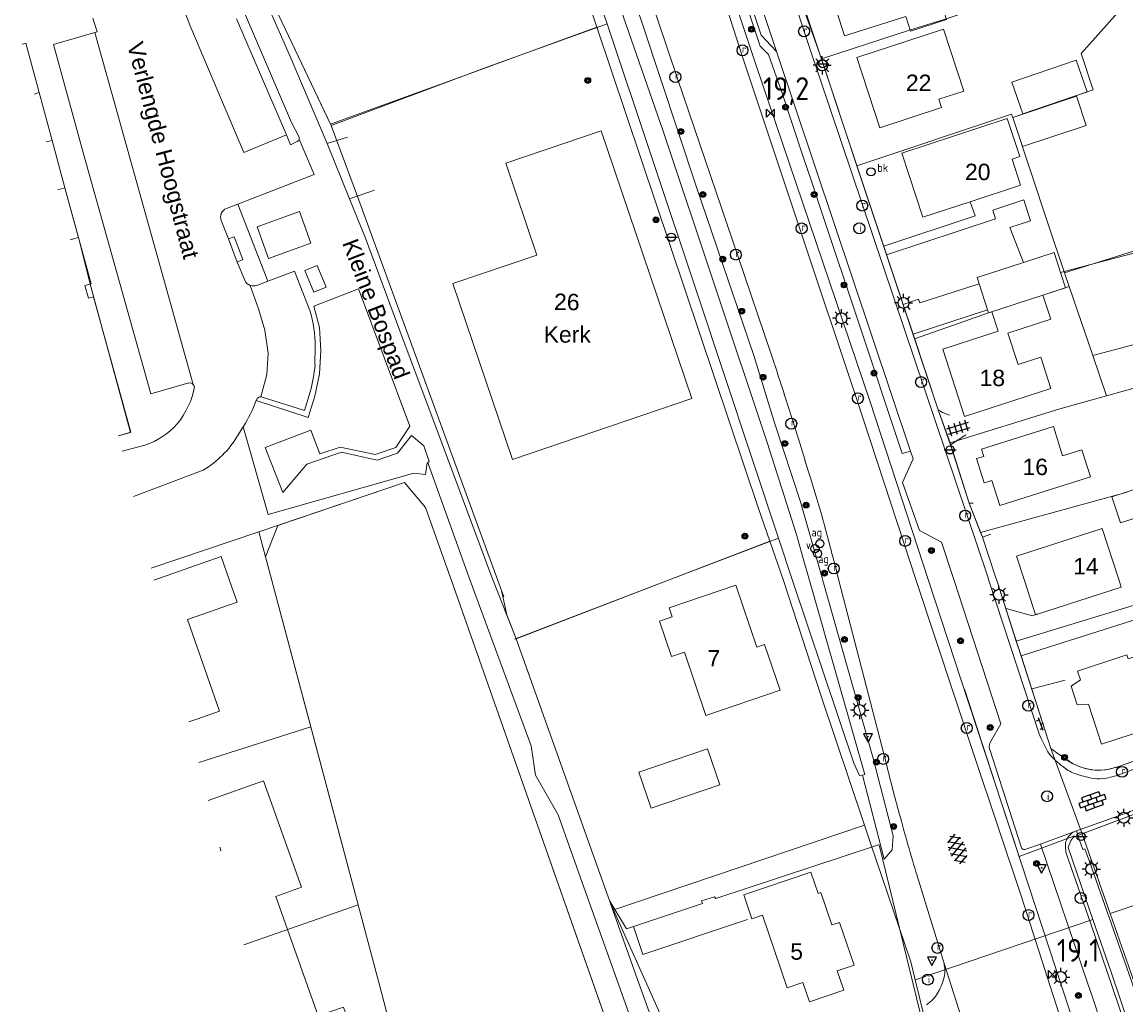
# Model space of a CAD drawing. Header units: metres. Extents: x 117922 to 130630, y 447724 to 454087.
# Tile 33 of 61: x 125123 to 125244, y 450953 to 451061. Entities that reach past the tile are written whole.
import ezdxf

# ---------------------------------------------------------------- set-up
doc = ezdxf.new("R2010")
doc.units = ezdxf.units.M
doc.layers.get('0').update_dxf_attribs({"color": 8})
for name, color, linetype, lineweight in [('B01', 8, 'Continuous', 0), ('B02', 8, 'Continuous', 0), ('B03', 8, 'Continuous', 0), ('B14', 8, 'Continuous', 0), ('G01', 8, 'Continuous', 0), ('Q19', 8, 'Continuous', 0), ('T00', 8, 'Continuous', 0), ('T09', 8, 'Continuous', 0), ('V00', 8, 'Continuous', 0), ('W00', 8, 'Continuous', 0), ('Z02', 7, 'Continuous', 0), ('Z06', 7, 'Continuous', 0), ('Z09', 8, 'Continuous', 0)]:
    doc.layers.add(name, color=color, linetype=linetype, lineweight=lineweight)
for name, color, linetype in [('SYM-GV1', 8, 'Continuous'), ('SYM-OV4', 8, 'Continuous'), ('SYM-OV5', 8, 'Continuous'), ('TOPOT21', 8, 'Continuous'), ('TOPOT23', 8, 'Continuous'), ('TOPOT26', 8, 'Continuous'), ('TOPOT28', 8, 'Continuous'), ('TOPOT30', 1, 'Continuous'), ('TOPOT31', 8, 'Continuous'), ('TOPOT36', 8, 'Continuous'), ('TOPOT63', 8, 'Continuous'), ('TOPOT80', 8, 'Continuous'), ('TOPOT82', 8, 'Continuous'), ('TOPOT85', 8, 'Continuous')]:
    doc.layers.add(name, color=color, linetype=linetype)
doc.styles.add('ISO', font='ISO')
doc.styles.add('Z02', font='arial.ttf', dxfattribs={"height": 1.8})
doc.styles.add('Z06', font='arial.ttf', dxfattribs={"height": 1.8})
doc.styles.add('Z09', font='arial.ttf', dxfattribs={"height": 1.8})

# ---------------------------------------------------------------- blocks, each defined once
blk = doc.blocks.new('tegels4')
at = {"color": 0, "linetype": 'ByBlock', "lineweight": -2}
for p, q in [((-0.31, -1.23), (-0.31, 1.25)), ((0.31, -1.23), (0.31, 1.25)), ((0.62, 0.94), (-0.62, 0.94)), ((0.62, 0.31), (-0.62, 0.31)), ((0.62, -0.31), (-0.62, -0.31)), ((0.62, -0.94), (-0.62, -0.94))]:
    blk.add_line(p, q, dxfattribs=at)
blk = doc.blocks.new('lichtmast')
at = {"color": 0}
for p, q in [((-0.6, 0), (-1, 0)), ((-0.71, 0.71), (-0.42, 0.42)), ((0, 0.6), (0, 1)), ((0.42, 0.42), (0.71, 0.71)), ((0.6, 0), (1, 0)), ((-0.42, -0.42), (-0.71, -0.71)), ((0, -0.6), (0, -1)), ((0.42, -0.42), (0.71, -0.71))]:
    blk.add_line(p, q, dxfattribs=at)
blk.add_circle((0, 0), 0.6, dxfattribs=at)
blk = doc.blocks.new('boom')
at = {"color": 0}
for radius in [0.315, 0.225, 0.135]:
    blk.add_circle((0, 0), radius, dxfattribs=at)
blk = doc.blocks.new('brandkraan')
at = {"color": 0}
blk.add_circle((0, 0), 0.45, dxfattribs=at)
at = {"color": 0, "style": 'ISO'}
blk.add_attdef('BRANDKRAAN', (0.7, 0), '', height=0.9, dxfattribs=at)
blk = doc.blocks.new('afsl-gas')
at = {"color": 0}
blk.add_circle((0, 0), 0.45, dxfattribs=at)
at = {"color": 0, "style": 'ISO'}
blk.add_attdef('AFSL-GAS', (0.7, 0), '', height=0.9, dxfattribs=at)
blk = doc.blocks.new('verkeersbord')
at = {"color": 0}
for p, q in [((0.5, 0.32), (-0.5, 0.32)), ((-0.5, 0.32), (0, -0.6)), ((0, -0.6), (0.5, 0.32))]:
    blk.add_line(p, q, dxfattribs=at)
blk = doc.blocks.new('verklikker')
at = {"color": 0}
blk.add_circle((0, 0), 0.45, dxfattribs=at)
at = {"color": 0, "style": 'ISO'}
blk.add_attdef('VERKLIKKER', (0.7, 0), '', height=0.9, dxfattribs=at)
blk = doc.blocks.new('klinkers6')
at = {"color": 0, "linetype": 'ByBlock', "lineweight": -2}
for p, q in [((0.25, 1.5), (-0.25, 1.5)), ((-0.25, 1.5), (-0.25, 0.5)), ((0.25, 0.5), (0.25, 1.5)), ((-0.25, 1), (-0.75, 1)), ((-0.75, 1), (-0.75, 0)), ((-0.25, 0), (-0.75, 0)), ((-0.75, 0), (-0.75, -1)), ((0.25, 0.5), (-0.25, 0.5)), ((-0.25, 0.5), (-0.25, -0.5)), ((0.75, 1), (0.25, 1)), ((0.25, -0.5), (0.25, 0.5)), ((0.75, 0), (0.75, 1)), ((-0.75, -1), (-0.25, -1)), ((-0.25, -0.5), (-0.25, 0)), ((0.25, -0.5), (-0.25, -0.5)), ((-0.25, -0.5), (-0.25, -1.5)), ((0.75, 0), (0.25, 0)), ((0.25, 0), (0.25, -0.5)), ((0.25, -1.5), (0.25, -0.5)), ((0.25, -1), (0.75, -1)), ((0.75, -1), (0.75, 0)), ((-0.25, -1.5), (0.25, -1.5))]:
    blk.add_line(p, q, dxfattribs=at)
blk = doc.blocks.new('klinkers2')
at = {"color": 0, "linetype": 'ByBlock', "lineweight": -2}
for p, q in [((-0.31, 0.5), (0, 0.5)), ((0, -0.75), (0, 0.75)), ((0, 0), (0.31, 0)), ((0, -0.5), (-0.31, -0.5))]:
    blk.add_line(p, q, dxfattribs=at)
blk = doc.blocks.new('grensmarkering')
at = {"color": 0}
blk.add_line((-0.67, 0), (0.67, 0), dxfattribs=at)
blk.add_circle((0, 0), 0.45, dxfattribs=at)
blk = doc.blocks.new('kolk')
at = {"color": 0}
blk.add_circle((0, 0), 0.6, dxfattribs=at)
at = {"color": 0, "linetype": 'Continuous', "style": 'ISO'}
blk.add_attdef('KOLK', (-0.04, -0.26), '', height=0.8, dxfattribs=at)
blk = doc.blocks.new('inspectieput')
at = {"color": 0}
blk.add_circle((0, 0), 0.6, dxfattribs=at)
at = {"color": 0, "linetype": 'Continuous', "style": 'ISO'}
blk.add_attdef('I', (0, -0.39), '', height=0.8, dxfattribs=at)
blk = doc.blocks.new('asfalt6')
at = {"color": 0, "linetype": 'ByBlock', "lineweight": -2}
for p, q in [((-0.76, 1.01), (0.3, 1.62)), ((-0.3, 1.62), (0.76, 1.01)), ((-0.93, 0.18), (0.7, 1.13)), ((-0.89, -0.52), (0.89, 0.52)), ((-0.89, 0.52), (0.89, -0.52)), ((-0.7, 1.13), (0.93, 0.18)), ((-0.93, -0.18), (0.7, -1.13)), ((-0.76, -1.01), (0.3, -1.62)), ((-0.7, -1.13), (0.93, -0.18)), ((-0.3, -1.62), (0.76, -1.01))]:
    blk.add_line(p, q, dxfattribs=at)
blk = doc.blocks.new('verkeersbord-pl')
at = {"color": 0, "linetype": 'Continuous'}
blk.add_circle((0, 0), 0.03, dxfattribs=at)
blk = doc.blocks.new('kilometerpaal')
at = {"color": 0}
for p, q in [((-0.44, 0.44), (0.44, -0.44)), ((-0.44, -0.44), (-0.44, 0.44)), ((0.44, 0.44), (-0.44, -0.44)), ((0.44, -0.44), (0.44, 0.44))]:
    blk.add_line(p, q, dxfattribs=at)
at = {"color": 0, "style": 'ISO'}
blk.add_attdef('KILOMETERPAAL', (0.59, 0.87), '', height=2.5, dxfattribs=at)

msp = doc.modelspace()

# ---------------------------------------------------------------- linework, layer by layer
at = {"layer": 'B01', "flags": 128}
for points in [[(125220.3, 451060.27), (125219.78, 451061.89), (125213.05, 451059.74), (125210.8, 451066.77), (125221.49, 451070.18), (125222.76, 451066.2), (125226.28, 451067.33), (125227.26, 451064.28), (125223.73, 451063.15), (125224.25, 451061.53), (125220.3, 451060.27)], [(125226.13, 451053.7), (125223.9, 451060.5), (125214.41, 451057.39), (125216.94, 451049.66), (125223.69, 451051.88), (125223.38, 451052.8), (125226.13, 451053.7)], [(125124.73, 451053.52), (125123.26, 451058.96), (125122.84, 451058.84)], [(125126.14, 451048.29), (125124.73, 451053.52)], [(125232.36, 451043.38), (125231.42, 451046.22), (125232.26, 451046.5), (125230.89, 451050.68), (125219.34, 451046.89), (125221.65, 451039.86), (125226.83, 451041.56)], [(125196.31, 451019.95), (125186.34, 451049.32), (125175.9, 451045.77), (125179.31, 451035.71), (125170.08, 451032.58), (125176.64, 451013.27), (125196.31, 451019.95)], [(125127.55, 451043.07), (125126.14, 451048.29)], [(125129, 451037.73), (125127.55, 451043.07)], [(125226.83, 451041.56), (125232.36, 451043.38)], [(125129, 451037.73), (125129.03, 451037.62)], [(125129.03, 451037.62), (125130.42, 451032.56), (125129.74, 451032.37), (125130.13, 451030.97), (125130.68, 451031.12), (125134.77, 451016.27), (125133.41, 451015.89)], [(125236.74, 451033.8), (125236.03, 451035.97), (125232.68, 451034.89)], [(125232.68, 451034.89), (125227.59, 451033.23), (125227.81, 451032.56)], [(125234.81, 451031.32), (125237.28, 451032.12), (125236.74, 451033.8)], [(125227.81, 451032.56), (125228.74, 451029.69)], [(125229.21, 451029.49), (125229.9, 451027.35), (125223.82, 451025.37), (125226.22, 451017.98), (125235.69, 451021.06), (125234.57, 451024.5), (125232.09, 451023.7), (125230.97, 451027.14), (125235.67, 451028.67), (125234.81, 451031.32)], [(125228.74, 451029.69), (125228.85, 451029.37), (125229.21, 451029.49)], [(125240.02, 451011.36), (125230.07, 451008.24), (125229.21, 451010.97), (125228.38, 451010.71), (125227.54, 451013.37), (125228.34, 451013.62), (125228.09, 451014.41), (125235.97, 451016.88), (125236.97, 451013.68), (125239.08, 451014.34), (125240.02, 451011.36)], [(125246.3, 451010.44), (125246.17, 451010.41), (125242.36, 451009.17), (125243.3, 451006.32), (125247.05, 451007.54), (125247.11, 451007.37), (125247.33, 451007.44)], [(125243.17, 451000), (125243.09, 451000.22), (125241.31, 451005.72), (125231.92, 451002.67), (125232.79, 451000)], [(125137.31, 451000.04), (125144.67, 451002.62), (125145.59, 451000)], [(125145.59, 451000), (125146.43, 450997.62), (125140.98, 450995.71), (125144.5, 450985.66), (125142.13, 450984.82)], [(125197.85, 450985.2), (125195.49, 450992.13), (125194.07, 450991.65), (125192.74, 450995.55), (125194.16, 450996.03), (125193.82, 450997.02), (125201.11, 450999.5), (125203.43, 450992.7), (125204.28, 450992.99), (125205.99, 450987.97), (125197.85, 450985.2)], [(125232.79, 451000), (125234.01, 450996.23), (125243.4, 450999.28)], [(125243.4, 450999.28), (125243.17, 451000)], [(125252.58, 450993.59), (125250.33, 450992.85), (125250.11, 450993.37), (125244.16, 450991.42), (125244.02, 450991.84), (125238.62, 450990.06), (125238.94, 450989.1)], [(125238.94, 450989.1), (125237.9, 450988.42), (125238.58, 450986.35), (125239.82, 450986.42)], [(125239.82, 450986.42), (125241.25, 450982.04), (125254.9, 450986.52)], [(125141.14, 450984.48), (125142.13, 450984.82)], [(125143.25, 450975.87), (125149.33, 450978.03), (125153.48, 450966.35), (125150.66, 450965.35), (125151.95, 450961.71)], [(125144.61, 450970.35), (125144.65, 450970.37), (125144.52, 450970.73)], [(125212.96, 450955.05), (125209.19, 450953.77), (125208.47, 450955.89), (125206.76, 450955.31), (125204.07, 450963.28), (125202.89, 450962.88), (125202, 450965.53), (125209.37, 450968.02), (125210.16, 450965.66), (125210.45, 450965.76), (125211.65, 450962.21), (125212.51, 450962.5), (125214.09, 450957.81), (125212.24, 450957.18), (125212.96, 450955.05)], [(125151.95, 450961.71), (125155.32, 450952.23), (125158.08, 450953.21), (125160.1, 450947.52)]]:
    msp.add_lwpolyline(points, dxfattribs=at)
at = {"layer": 'B02', "flags": 128}
msp.add_lwpolyline([(125198.03, 450981.55), (125199.38, 450977.6), (125191.83, 450975.02), (125190.48, 450978.98), (125198.03, 450981.55)], dxfattribs=at)
at = {"layer": 'B03', "flags": 128}
for points in [[(125154.52, 451037.01), (125153.28, 451040.47), (125148.63, 451038.79), (125149.88, 451035.33), (125154.52, 451037.01)], [(125156.18, 451032.17), (125155.2, 451034.56), (125153.85, 451034), (125154.83, 451031.62), (125156.18, 451032.17)]]:
    msp.add_lwpolyline(points, dxfattribs=at)
at = {"layer": 'B14', "flags": 128}
for points in [[(125232.61, 451051.18), (125239.66, 451053.61), (125238.46, 451057.09), (125231.41, 451054.67), (125232.61, 451051.18)], [(125232.56, 451047.6), (125239.56, 451049.92), (125238.5, 451053.12), (125231.5, 451050.8), (125232.56, 451047.6)]]:
    msp.add_lwpolyline(points, dxfattribs=at)
at = {"layer": 'G01', "flags": 128}
for points in [[(125222.26, 451000), (125215.83, 451019.7), (125203.32, 451056.62), (125194.45, 451083.3), (125188.37, 451102.4), (125187.36, 451111.13), (125187.23, 451114.13), (125187.84, 451123.68), (125189.95, 451132.22), (125192.24, 451138), (125196.34, 451145.34), (125199.52, 451149.72), (125204.67, 451155.12), (125212.14, 451160.69), (125216.99, 451163.23)], [(125176.1, 451089.44), (125183.89, 451066.62), (125185.88, 451060.7)], [(125147.04, 451081.04), (125147.82, 451073.45), (125148.48, 451067.97), (125149.57, 451065.03), (125156.68, 451050.08)], [(125205.91, 451070.18), (125210.52, 451057.22)], [(125231.5, 451050.8), (125240.31, 451053.83), (125239.01, 451057.82), (125247.93, 451067.85)], [(125210.52, 451057.22), (125220.27, 451060.41), (125224.07, 451061.59), (125227.52, 451062.73)], [(125156.68, 451050.08), (125171.2, 451055.34), (125185.88, 451060.7)], [(125185.88, 451060.7), (125203.6, 451007.91), (125204.85, 451004.3)], [(125122.84, 451058.84), (125123.26, 451058.96), (125124.73, 451053.52)], [(125210.52, 451057.22), (125214.41, 451045.5)], [(125124.73, 451053.52), (125124.19, 451053.37)], [(125124.73, 451053.52), (125126.14, 451048.29)], [(125214.41, 451045.5), (125231.37, 451051.17), (125231.5, 451050.8)], [(125156.68, 451050.08), (125156.76, 451049.91)], [(125156.76, 451049.91), (125159.63, 451042.12)], [(125231.5, 451050.8), (125235.34, 451039.19), (125237.18, 451033.77)], [(125126.14, 451048.29), (125125.48, 451048.11)], [(125126.14, 451048.29), (125127.55, 451043.07)], [(125214.41, 451045.5), (125220.73, 451026.51)], [(125127.55, 451043.07), (125126.78, 451042.86)], [(125127.55, 451043.07), (125129.02, 451037.62)], [(125159.63, 451042.12), (125175.03, 451000)], [(125237.18, 451033.77), (125256.86, 451039.92)], [(125128.13, 451037.37), (125129.02, 451037.62)], [(125129.02, 451037.62), (125130.29, 451032.66), (125134.72, 451016.24), (125133.41, 451015.88)], [(125237.18, 451033.77), (125237.7, 451032.26)], [(125220.73, 451026.51), (125228.85, 451029.37), (125234.81, 451031.32), (125237.7, 451032.26)], [(125237.7, 451032.26), (125240.27, 451024.7)], [(125240.27, 451024.7), (125247.29, 451026.54), (125259.43, 451029.83), (125260.01, 451030)], [(125220.73, 451026.51), (125223.31, 451018.74), (125224.62, 451015.1)], [(125240.27, 451024.7), (125241.79, 451020.25)], [(125241.79, 451020.25), (125248.49, 451022.11), (125248.86, 451022.21)], [(125224.62, 451015.1), (125236.67, 451018.82), (125241.79, 451020.25)], [(125224.62, 451015.1), (125226.71, 451008.49), (125227.98, 451005.25)], [(125149.54, 451002.58), (125150.91, 451006.05), (125164.8, 451010.76), (125167.1, 451008.02), (125169.83, 451000.31)], [(125227.98, 451005.25), (125244.04, 451009.71)], [(125136.99, 451001.35), (125148.81, 451005.34), (125149.54, 451002.58)], [(125227.98, 451005.25), (125228.18, 451004.74), (125229.57, 451000.52)], [(125193.64, 451000), (125204.85, 451004.3)], [(125204.85, 451004.3), (125206.36, 451000)], [(125149.54, 451002.58), (125150.23, 451000)], [(125169.83, 451000.31), (125169.94, 451000)], [(125229.57, 451000.52), (125229.74, 451000)], [(125150.23, 451000), (125154.5, 450983.96)], [(125169.94, 451000), (125190.81, 450940.62)], [(125175.03, 451000), (125175.44, 450998.89), (125176.01, 450996.25), (125177.05, 450993.61)], [(125177.05, 450993.61), (125193.64, 451000)], [(125206.36, 451000), (125210.46, 450987.44), (125215.24, 450973.17)], [(125240.29, 450962.82), (125237.57, 450970.72), (125237.87, 450971.47), (125238.29, 450972), (125232.19, 450969.73), (125225.84, 450989.06), (125222.26, 451000)], [(125229.74, 451000), (125231.89, 450993.33)], [(125231.89, 450993.33), (125247.71, 450998.19), (125247.19, 451000)], [(125232.41, 450991.74), (125250.51, 450997.48)], [(125177.05, 450993.61), (125187.36, 450964.66), (125187.65, 450963.85)], [(125231.89, 450993.33), (125232.41, 450991.74)], [(125232.41, 450991.74), (125235.69, 450981.57)], [(125142.23, 450980.05), (125154.5, 450983.96)], [(125154.5, 450983.96), (125159.7, 450964.41)], [(125239.12, 450972.2), (125248.16, 450975.6), (125270.78, 450983.62)], [(125242.94, 450979.54), (125255.66, 450984.19)], [(125235.69, 450981.57), (125237.52, 450980.27)], [(125235.69, 450981.57), (125239.12, 450972.2)], [(125237.52, 450980.27), (125238.05, 450979.93), (125238.62, 450979.66), (125239.22, 450979.44), (125239.83, 450979.29), (125240.46, 450979.21), (125241.09, 450979.19), (125241.72, 450979.24), (125242.34, 450979.36), (125242.94, 450979.54)], [(125242.18, 450963.47), (125245.87, 450964.72), (125262.53, 450970.27), (125262.65, 450969.73), (125264.55, 450970.27), (125264.31, 450970.87), (125278.12, 450975.64)], [(125187.65, 450963.85), (125215.24, 450973.17)], [(125215.24, 450973.17), (125215.9, 450971.19), (125220.33, 450958.15), (125220.81, 450956.21)], [(125239.12, 450972.2), (125242.18, 450963.47)], [(125147.15, 450960.03), (125159.7, 450964.41)], [(125159.7, 450964.41), (125162.26, 450954.8), (125164.97, 450944.33)], [(125187.65, 450963.85), (125190.15, 450956.75), (125195.41, 450942.09)], [(125220.81, 450956.21), (125240.29, 450962.82)], [(125246.17, 450945.56), (125242.28, 450957.03), (125240.29, 450962.82)], [(125242.18, 450963.47), (125245.01, 450955.41), (125245.3, 450954.51)], [(125220.81, 450956.21), (125221.83, 450952.02), (125222.09, 450951.2)]]:
    msp.add_lwpolyline(points, dxfattribs=at)
at = {"layer": 'Q19', "flags": 128}
for points in [[(125151.83, 451048.91), (125147.16, 451046.94), (125141.35, 451060.67), (125140.35, 451063.2), (125139.42, 451066.41), (125138.57, 451071.55), (125136.84, 451086.79), (125137.41, 451086.85)], [(125141.62, 451021.51), (125130.82, 451060.11)], [(125145.49, 451037.47), (125146.11, 451037.69), (125147.07, 451035.22), (125146.45, 451034.92)], [(125149.02, 451020.16), (125149.69, 451022.6), (125149.85, 451024.94), (125149.48, 451027.47), (125148.78, 451029.82), (125147.85, 451032.38)], [(125223.31, 451018.74), (125224.69, 451014.9)], [(125226.71, 451008.49), (125228.18, 451004.74)], [(125215.01, 450978.66), (125217.41, 450969.44), (125218.28, 450970.45), (125218.37, 450971.99)]]:
    msp.add_lwpolyline(points, dxfattribs=at)
at = {"layer": 'T00', "flags": 128}
for points in [[(125147.99, 451093.01), (125145.88, 451092.27), (125147.82, 451073.45), (125148.48, 451067.97), (125149.57, 451065.03), (125156.75, 451049.92), (125173.54, 451056.22), (125187, 451061.08)], [(125209.45, 451043.71), (125208.49, 451046.58), (125206.21, 451053.47), (125204.71, 451057.7), (125203.81, 451058.61), (125200.13, 451069.66)], [(125219.37, 451013.92), (125214.51, 451028.57), (125210.7, 451039.95), (125209.45, 451043.71)], [(125159.63, 451042.12), (125175.03, 451000)], [(125193.64, 451000), (125205.79, 451004.66)], [(125229.57, 451000.52), (125229.74, 451000)], [(125175.03, 451000), (125175.03, 451000), (125175.69, 450998.21)], [(125176.84, 450993.56), (125193.64, 451000)], [(125229.74, 451000), (125229.74, 451000), (125235.69, 450981.57), (125237.52, 450980.27)], [(125242.94, 450979.54), (125267.92, 450988.67), (125267.36, 450990.51)], [(125244.36, 450931.46), (125243.75, 450933.43), (125239.04, 450948.78), (125237.67, 450952.96), (125232.45, 450968.93), (125230.17, 450975.94), (125226.21, 450988.09)], [(125233.6, 450988.1), (125237.24, 450989.07)], [(125216.78, 450971), (125198.92, 450965.11), (125198.78, 450965.29), (125197.38, 450964.86), (125197.46, 450964.58), (125189.89, 450962.04), (125190.91, 450958.99), (125202.4, 450962.83)], [(125216.84, 450971), (125221.7, 450951.09), (125196.81, 450942.54), (125198.7, 450935.77), (125202.78, 450924.86)]]:
    msp.add_lwpolyline(points, dxfattribs=at)
at = {"layer": 'T00'}
msp.add_arc((125240.93, 450985.07), 5.88, 234.6366, 290.0717, dxfattribs=at)
at = {"layer": 'T09', "flags": 128}
for points in [[(125177.29, 451100.64), (125182.47, 451085.63), (125190.28, 451062.85), (125190.92, 451060.91), (125196.76, 451043.25), (125203.09, 451024.69), (125205.4, 451017.2), (125208.21, 451008.64), (125210.59, 451000.29), (125210.67, 451000)], [(125210.67, 451000), (125216.15, 450980.63), (125218.37, 450971.99)]]:
    msp.add_lwpolyline(points, dxfattribs=at)
at = {"layer": 'V00', "flags": 128}
for points in [[(125193.61, 451105.8), (125196.88, 451095.8), (125209.19, 451058.46)], [(125220.91, 451000), (125219.58, 451004.03), (125214.36, 451019.95), (125208.27, 451038.25), (125201.87, 451057.46), (125199.8, 451063.86), (125198.43, 451068.1), (125195.23, 451078.23), (125188.51, 451099.41)], [(125181.72, 451094.04), (125184.8, 451084.46), (125187.62, 451076.04), (125192.57, 451061.46), (125194.76, 451054.98), (125201.4, 451035.5), (125205.01, 451024.83)], [(125156.31, 451047.96), (125152.24, 451057.47), (125149.44, 451063.93), (125147.76, 451067.99), (125147.3, 451070.11), (125146.66, 451075.58)], [(125205.6, 451058.05), (125203.91, 451059.81), (125200.85, 451069.08), (125201.38, 451070.65)], [(125201.38, 451070.65), (125205.6, 451058.05)], [(125206.4, 451069.61), (125217.21, 451037.1)], [(125147.35, 451062.02), (125152.41, 451050.24), (125153.22, 451048.62)], [(125130.62, 451061.69), (125131.08, 451060.19), (125130.82, 451060.11)], [(125151.83, 451048.91), (125146.37, 451061.62)], [(125130.82, 451060.11), (125126.3, 451058.82), (125129.58, 451046.8), (125136.96, 451020.49), (125141.14, 451021.67)], [(125228.88, 451000), (125228.75, 451000.39), (125209.19, 451058.46)], [(125205.6, 451058.05), (125220.28, 451014.19)], [(125153.07, 451048.18), (125153, 451048.15), (125152.29, 451047.81), (125151.83, 451048.91)], [(125156.31, 451047.96), (125158.53, 451048.62)], [(125146.5, 451041.28), (125148.02, 451041.87), (125154.88, 451044.54), (125153.24, 451048.42)], [(125158.76, 451041.88), (125156.31, 451047.96)], [(125158.76, 451041.88), (125161.49, 451042.83)], [(125146.5, 451041.28), (125145.26, 451040.81)], [(125146.5, 451041.28), (125149.8, 451032.83)], [(125174.52, 451000), (125174.37, 451000.38), (125168.81, 451015.27), (125164.27, 451027.4), (125160.52, 451037.54), (125158.76, 451041.88)], [(125226.83, 451041.56), (125227.36, 451039.99), (125217.35, 451036.69)], [(125217.67, 451035.72), (125229.62, 451039.69), (125229.3, 451040.64), (125232.7, 451041.77), (125233.46, 451039.47), (125231.17, 451038.71), (125232.68, 451034.89)], [(125144.69, 451039.49), (125145.49, 451037.47)], [(125145.49, 451037.47), (125146.45, 451034.92)], [(125217.21, 451037.1), (125217.8, 451035.32)], [(125236.74, 451033.8), (125248.22, 451036.81)], [(125217.8, 451035.32), (125219.48, 451030.28)], [(125146.45, 451034.92), (125147.26, 451032.96)], [(125148.6, 451032.38), (125149.8, 451032.83)], [(125149.8, 451032.83), (125152.72, 451033.95), (125154.4, 451029.64)], [(125148.53, 451019.75), (125154.21, 451017.87), (125154.95, 451020.24), (125155.48, 451022.69), (125155.62, 451025.23), (125155.47, 451027.75), (125154.85, 451030.11), (125159.75, 451031.99), (125165.37, 451016.92), (125163.84, 451014.6), (125161.57, 451013.81), (125157.72, 451014.63), (125155.5, 451013.91), (125154.52, 451016.5), (125149.51, 451014.61), (125151.45, 451009.67), (125154.06, 451012.76), (125157.88, 451014.07), (125161.78, 451013.21), (125164.02, 451013.96), (125165.57, 451015.9), (125166.89, 451014.78), (125167.48, 451013.05), (125167.34, 451012.96)], [(125219.48, 451030.28), (125221.18, 451030.85), (125221.32, 451030.46), (125227.81, 451032.56)], [(125219.48, 451030.28), (125220.57, 451027.01)], [(125220.57, 451027.01), (125228.74, 451029.69)], [(125220.57, 451027.01), (125223.31, 451018.74)], [(125154.98, 451025.67), (125154.97, 451023.68)], [(125154.43, 451020.69), (125153.81, 451018.64), (125149.18, 451020.13)], [(125223.31, 451018.74), (125223.79, 451018.42), (125224.57, 451018.14)], [(125147.11, 451016.87), (125146.48, 451015.86)], [(125147.14, 451016.91), (125147.11, 451016.87)], [(125149.82, 451007.26), (125147.11, 451016.87)], [(125224.69, 451014.9), (125226.37, 451015.99)], [(125133.83, 451014.19), (125136.32, 451014.86)], [(125226.71, 451008.49), (125224.69, 451014.9)], [(125219.37, 451013.92), (125220.28, 451014.19)], [(125220.28, 451014.19), (125220.56, 451013.35), (125219.42, 451010.77), (125221.27, 451005.49), (125223.7, 451004.19)], [(125167.34, 451012.96), (125167.29, 451012.92), (125167.09, 451011.62), (125165.82, 451011.77), (125149.82, 451007.26)], [(125167.75, 451011.82), (125167.34, 451012.96)], [(125208.71, 451013.18), (125209.31, 451011.25), (125209.91, 451009.32)], [(125142.72, 451012.1), (125135.05, 451009.21)], [(125167.75, 451011.82), (125171.85, 451000.4), (125172, 451000)], [(125227.15, 451008.49), (125226.71, 451008.49)], [(125228.18, 451004.74), (125229.09, 451005.07)], [(125223.7, 451004.19), (125225.07, 451000)], [(125229.57, 451000.52), (125228.18, 451004.74)], [(125212.2, 451000.91), (125212.44, 451000)], [(125172, 451000), (125172, 451000), (125178.68, 450981.87), (125179.14, 450978.63), (125181.65, 450974.3), (125184.04, 450967.51), (125194.87, 450937.16), (125192.75, 450930.42), (125190.49, 450922.8), (125188.16, 450913.9), (125186.75, 450913.38), (125186.65, 450911.32), (125187.97, 450911.2), (125187.28, 450906.29), (125186.99, 450901.99)], [(125196.3, 450942.5), (125192.78, 450952.54), (125187.36, 450964.66), (125177.05, 450993.61), (125174.52, 451000), (125174.52, 451000)], [(125212.44, 451000), (125217.64, 450979.86)], [(125227.28, 450980.82), (125220.91, 451000)], [(125225.07, 451000), (125230.2, 450984.28), (125229.07, 450982.31)], [(125228.88, 451000), (125234.35, 450983.29)], [(125230.77, 450996.92), (125233.65, 450996.13), (125234.23, 450996.33)], [(125243.03, 450978.65), (125254.32, 450982.88), (125268.69, 450988.7)], [(125238.48, 450972.54), (125244.11, 450974.54), (125270.15, 450984.68)], [(125270.78, 450983.62), (125248.16, 450975.6), (125238.65, 450972.03)], [(125227.28, 450980.82), (125232.42, 450965.4), (125237.55, 450949.48)], [(125228.97, 450981.47), (125232.45, 450970.68)], [(125234.54, 450971.07), (125238.48, 450972.54)], [(125238.48, 450972.54), (125238.65, 450972.03)], [(125232.84, 450970.49), (125234.54, 450971.07)], [(125239.7, 450955.85), (125234.54, 450971.07)], [(125238.65, 450972.03), (125239.18, 450970.49), (125239.42, 450970.58), (125239.57, 450970.18), (125239.92, 450969.17), (125244.5, 450956.14), (125244.87, 450955.06), (125245.09, 450954.35), (125245.45, 450953.24), (125248.72, 450942.71), (125249.11, 450941.58), (125249.23, 450941.28), (125250.04, 450937.75), (125251.61, 450933.17), (125252.52, 450929.61), (125255.04, 450926.76), (125260.32, 450924.67), (125269.35, 450928.58), (125290.4, 450937.46)], [(125232.52, 450970.58), (125232.56, 450970.55), (125232.62, 450970.52)], [(125237.32, 450970.21), (125240.05, 450962.35), (125244.85, 450948.26), (125247.87, 450938.03)], [(125221.01, 450967.62), (125223.84, 450958.47)], [(125187.3, 450964.81), (125189.13, 450961.79), (125189.89, 450962.04)], [(125232.76, 450930.44), (125223.96, 450957.97)], [(125239.7, 450955.85), (125240.24, 450954.3), (125244.12, 450942.52), (125245.49, 450937.47), (125247.39, 450929.22)]]:
    msp.add_lwpolyline(points, dxfattribs=at)
at = {"layer": 'V00'}
for centre, radius, start, end in [((125152.88, 451048.49), 0.363, 349.9558, 20.7559), ((125152.88, 451048.49), 0.364, 301.2798, 349.7427), ((125145.6, 451039.88), 0.99, 109.6513, 202.9487), ((125148.23, 451033.35), 1.05, 202.3391, 248.9352), ((125148.23, 451033.35), 1.04, 248.9728, 290.8726), ((125140.98, 451025.67), 14, 359.9875, 16.4625), ((124241.95, 450710.09), 1013.19, 17.79092, 18.09799), ((125139.88, 451024.87), 15.14, 344.0022, 355.5096), ((125133.54, 451022.61), 8.31, 319.3349, 350.8309), ((125141.24, 451021.16), 0.514, 42.1922, 101.224), ((125141.25, 451021.17), 0.498, 13.3796, 42.6045), ((125132.16, 451026), 17.52, 328.7411, 339.1006), ((125145.29, 451020.97), 3.46, 339.4397, 340.1105), ((125149.05, 451019.63), 0.534, 116.2075, 162.6489), ((125149.02, 451019.7), 0.459, 90.1525, 116.1696), ((125149.01, 451019.66), 0.495, 69.9439, 89.3234), ((124928.04, 450930.12), 292.68, 17.2549, 17.8143), ((125133.93, 451022.27), 7.79, 287.8717, 319.3201), ((125137.01, 451021.58), 11.06, 301.0551, 328.8992), ((128157.73, 451928.61), 3087.83, 197.17235, 197.24529), ((125119.81, 450981.54), 94.28, 15.3049, 17.1348), ((124880.06, 450916.31), 342.75, 14.2894, 15.2437), ((125252.15, 450990.76), 19.31, 202.7617, 210.5825), ((125230.06, 450981.76), 1.13, 171.1329, 182.9452), ((125230.08, 450981.75), 1.15, 160.9689, 171.0955), ((125229.91, 450981.82), 0.97, 149.6594, 161.7315), ((125229.94, 450981.74), 1.01, 182.6091, 195.747), ((125238.86, 450983.5), 4.2, 217.5409, 229.2454), ((125471.48, 451043.11), 261.6, 193.9914, 194.606), ((125248.31, 450994.32), 18.57, 228.9656, 233.0363), ((125240.68, 450984.12), 5.83, 232.6447, 239.845), ((125239.45, 450981.97), 3.35, 239.554, 252.3338), ((125244.06, 450996.58), 18.67, 252.4588, 257.923), ((125240.92, 450981.89), 3.65, 257.8086, 276.62), ((125240.46, 450985.9), 7.69, 276.6148, 289.5284), ((125449.18, 451037.37), 238.58, 194.6209, 195.2946), ((125446.43, 451036.22), 235.62, 195.2014, 196.0632), ((125239.05, 450970.84), 1.79, 108.5356, 130.4098), ((125441.8, 451034.64), 230.74, 196.0053, 196.8851), ((125239.02, 450970.87), 1.75, 152.5633, 175.4323), ((125239.07, 450970.83), 1.81, 130.5525, 156.2203), ((125232.74, 450970.81), 0.323, 204.0947, 225.656), ((125232.75, 450970.78), 0.296, 243.563, 265.3887), ((125232.76, 450970.8), 0.317, 262.891, 283.242), ((125242.27, 450970.91), 4.99, 178.8489, 188.0356), ((125218.6, 450956.91), 5.47, 11.2309, 16.6258), ((125218.24, 450956.88), 5.83, 4.2516, 10.7895), ((125221.45, 450957.15), 2.61, 345.073, 3.5195), ((125215.22, 450958.93), 9.09, 333.7103, 339.1001), ((125215.76, 450958.72), 8.51, 339.1644, 344.7517), ((125218.73, 450957.99), 5.62, 305.9453, 317.7417), ((125220.6, 450956.29), 3.09, 317.7644, 333.5043)]:
    msp.add_arc(centre, radius, start, end, dxfattribs=at)
at = {"layer": 'W00', "flags": 128}
for points in [[(125183.18, 451078.04), (125175.24, 451099.61), (125174.26, 451099.8), (125173.84, 451099.02), (125187, 451061.08)], [(125183.18, 451078.04), (125193.15, 451049.31), (125204.58, 451015.14), (125207.79, 451005.03), (125208.5, 451002.43)], [(125187, 451061.08), (125196.97, 451031.3), (125205.79, 451004.66)], [(125148.81, 451005.34), (125164.8, 451010.76), (125167.1, 451008.02), (125169.83, 451000.31), (125169.94, 451000)], [(125136.99, 451001.35), (125148.81, 451005.34)], [(125150.23, 451000), (125148.81, 451005.34)], [(125207.35, 451000), (125205.79, 451004.66)], [(125208.5, 451002.43), (125209.19, 451000)], [(125169.94, 451000), (125169.94, 451000), (125192.06, 450937.05), (125190.91, 450930.14), (125186.95, 450925.27), (125181.93, 450922.14), (125179.7, 450918.68), (125181.68, 450908.65), (125181, 450907.51), (125180.89, 450906.53), (125180.91, 450905.63), (125181.88, 450899.54), (125177.06, 450898.09), (125171.52, 450919.08), (125162.26, 450954.8), (125150.23, 451000), (125150.23, 451000)], [(125215.01, 450978.66), (125214.7, 450978.62), (125214.06, 450979.96), (125207.35, 451000)], [(125209.19, 451000), (125215.26, 450978.72), (125215.01, 450978.66)]]:
    msp.add_lwpolyline(points, dxfattribs=at)

# ---------------------------------------------------------------- block references
at = {"layer": 'SYM-GV1', "rotation": 19.59114954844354}
msp.add_blockref('asfalt6', (125225.44, 450970.54), dxfattribs=at)
at = {"layer": 'SYM-OV4'}
for name, p, rotation in [('klinkers2', (125234.58, 450984.24), 19.29690600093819), ('klinkers6', (125240.25, 450975.79), 289.5846598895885)]:
    msp.add_blockref(name, p, dxfattribs=dict(at, rotation=rotation))
at = {"layer": 'SYM-OV5', "rotation": 287.2844782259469}
msp.add_blockref('tegels4', (125225.54, 451016.71), dxfattribs=at)
at = {"layer": 'TOPOT21'}
for p in [(125210.6, 451056.52), (125219.52, 451030.45), (125212.72, 451028.77), (125229.98, 450998.44), (125214.7, 450985.79), (125243.67, 450973.97), (125240.11, 450968.35), (125236.77, 450956.5)]:
    msp.add_blockref('lichtmast', p, dxfattribs=at)
at = {"layer": 'TOPOT23'}
ref = msp.add_blockref('kolk', (125208.61, 451060.25), dxfattribs=at)
ref.add_attrib('KOLK', 'r', (125208.57, 451059.99), dxfattribs={"color": 0, "height": 0.8, "style": 'ISO'})
ref = msp.add_blockref('kolk', (125201.86, 451058.16), dxfattribs=at)
ref.add_attrib('KOLK', 'r', (125201.82, 451057.9), dxfattribs={"color": 0, "height": 0.8, "style": 'ISO'})
ref = msp.add_blockref('kolk', (125194.49, 451055.24), dxfattribs=at)
ref.add_attrib('KOLK', 'r', (125194.45, 451054.98), dxfattribs={"color": 0, "height": 0.8, "style": 'ISO'})
ref = msp.add_blockref('kolk', (125214.99, 451041.13), dxfattribs=at)
ref.add_attrib('KOLK', 'r', (125214.95, 451040.87), dxfattribs={"color": 0, "height": 0.8, "style": 'ISO'})
ref = msp.add_blockref('kolk', (125208.35, 451038.63), dxfattribs=at)
ref.add_attrib('KOLK', 'r', (125208.3, 451038.36), dxfattribs={"color": 0, "height": 0.8, "style": 'ISO'})
ref = msp.add_blockref('kolk', (125201.13, 451035.76), dxfattribs=at)
ref.add_attrib('KOLK', 'r', (125201.08, 451035.5), dxfattribs={"color": 0, "height": 0.8, "style": 'ISO'})
ref = msp.add_blockref('kolk', (125221.45, 451021.77), dxfattribs=at)
ref.add_attrib('KOLK', 'r', (125221.41, 451021.51), dxfattribs={"color": 0, "height": 0.8, "style": 'ISO'})
ref = msp.add_blockref('kolk', (125214.52, 451019.99), dxfattribs=at)
ref.add_attrib('KOLK', 'r', (125214.48, 451019.73), dxfattribs={"color": 0, "height": 0.8, "style": 'ISO'})
ref = msp.add_blockref('kolk', (125207.21, 451017.21), dxfattribs=at)
ref.add_attrib('KOLK', 'r', (125207.17, 451016.95), dxfattribs={"color": 0, "height": 0.8, "style": 'ISO'})
ref = msp.add_blockref('kolk', (125226.28, 451007.11), dxfattribs=at)
ref.add_attrib('KOLK', 'r', (125226.24, 451006.85), dxfattribs={"color": 0, "height": 0.8, "style": 'ISO'})
ref = msp.add_blockref('kolk', (125219.7, 451004.34), dxfattribs=at)
ref.add_attrib('KOLK', 'r', (125219.66, 451004.08), dxfattribs={"color": 0, "height": 0.8, "style": 'ISO'})
ref = msp.add_blockref('kolk', (125211.87, 451001.32), dxfattribs=at)
ref.add_attrib('KOLK', 'r', (125211.83, 451001.05), dxfattribs={"color": 0, "height": 0.8, "style": 'ISO'})
ref = msp.add_blockref('kolk', (125233.2, 450986.27), dxfattribs=at)
ref.add_attrib('KOLK', 'r', (125233.15, 450986), dxfattribs={"color": 0, "height": 0.8, "style": 'ISO'})
ref = msp.add_blockref('kolk', (125226.46, 450983.82), dxfattribs=at)
ref.add_attrib('KOLK', 'r', (125226.42, 450983.56), dxfattribs={"color": 0, "height": 0.8, "style": 'ISO'})
ref = msp.add_blockref('kolk', (125217.29, 450980.43), dxfattribs=at)
ref.add_attrib('KOLK', 'r', (125217.24, 450980.17), dxfattribs={"color": 0, "height": 0.8, "style": 'ISO'})
ref = msp.add_blockref('kolk', (125243.48, 450979.01), dxfattribs=at)
ref.add_attrib('KOLK', 'r', (125243.43, 450978.75), dxfattribs={"color": 0, "height": 0.8, "style": 'ISO'})
ref = msp.add_blockref('kolk', (125238.95, 450965.17), dxfattribs=at)
ref.add_attrib('KOLK', 'r', (125238.9, 450964.91), dxfattribs={"color": 0, "height": 0.8, "style": 'ISO'})
ref = msp.add_blockref('kolk', (125233.23, 450963.3), dxfattribs=at)
ref.add_attrib('KOLK', 'r', (125233.19, 450963.04), dxfattribs={"color": 0, "height": 0.8, "style": 'ISO'})
ref = msp.add_blockref('kolk', (125223.24, 450959.7), dxfattribs=at)
ref.add_attrib('KOLK', 'r', (125223.19, 450959.44), dxfattribs={"color": 0, "height": 0.8, "style": 'ISO'})
at = {"layer": 'TOPOT26'}
for p in [(125202.86, 451060.47), (125184.89, 451054.87), (125206.58, 451051.94), (125195.1, 451049.26), (125197.51, 451042.36), (125209.72, 451042.35), (125192.37, 451039.58), (125199.69, 451035.25), (125212.99, 451032.42), (125201.78, 451029.54), (125216.28, 451022.76), (125204.12, 451022.3), (125206.5, 451015.02), (125208.83, 451008.28), (125202.13, 451004.88), (125222.58, 451003.28), (125210.84, 451000.81), (125213.04, 450993.54), (125225.78, 450993.39), (125214.54, 450987.16), (125229.03, 450983.88), (125237.19, 450980.6), (125216.55, 450980.08), (125218.44, 450973.01), (125234.12, 450968.96), (125238.7, 450954.48)]:
    msp.add_blockref('boom', p, dxfattribs=at)
at = {"layer": 'TOPOT28'}
ref = msp.add_blockref('inspectieput', (125214.67, 451038.64), dxfattribs=at)
ref.add_attrib('I', 'i', (125214.67, 451038.25), dxfattribs={"color": 0, "height": 0.8, "style": 'ISO'})
ref = msp.add_blockref('inspectieput', (125235.27, 450976.33), dxfattribs=at)
ref.add_attrib('I', 'i', (125235.27, 450975.93), dxfattribs={"color": 0, "height": 0.8, "style": 'ISO'})
ref = msp.add_blockref('inspectieput', (125222.19, 450956.22), dxfattribs=at)
ref.add_attrib('I', 'i', (125222.19, 450955.82), dxfattribs={"color": 0, "height": 0.8, "style": 'ISO'})
at = {"layer": 'TOPOT30'}
ref = msp.add_blockref('kilometerpaal', (125204.94, 451051.26), dxfattribs=at)
ref.add_attrib('KILOMETERPAAL', '19,2', (125204.1, 451052.72), dxfattribs={"color": 0, "height": 2.5, "style": 'ISO'})
ref = msp.add_blockref('kilometerpaal', (125235.85, 450956.77), dxfattribs=at)
ref.add_attrib('KILOMETERPAAL', '19,1', (125236.33, 450958.18), dxfattribs={"color": 0, "height": 2.5, "style": 'ISO'})
at = {"layer": 'TOPOT31'}
ref = msp.add_blockref('verklikker', (125209.8, 451003.49), dxfattribs=at)
ref.add_attrib('VERKLIKKER', 'v', (125208.81, 451003.44), dxfattribs={"color": 0, "height": 0.9, "style": 'ISO'})
at = {"layer": 'TOPOT36'}
for p in [(125210.65, 451056.7), (125194.06, 451037.66), (125224.64, 451014.33), (125238.99, 450971.92)]:
    msp.add_blockref('grensmarkering', p, dxfattribs=at)
at = {"layer": 'TOPOT63'}
for p in [(125215.63, 450982.87), (125234.66, 450968.48), (125222.64, 450958.35)]:
    msp.add_blockref('verkeersbord-pl', p, dxfattribs=at)
at = {"layer": 'TOPOT80'}
ref = msp.add_blockref('brandkraan', (125215.95, 451044.83), dxfattribs=at)
ref.add_attrib('BRANDKRAAN', 'bk', (125216.65, 451044.83), dxfattribs={"color": 0, "height": 0.9, "style": 'ISO'})
at = {"layer": 'TOPOT82'}
ref = msp.add_blockref('afsl-gas', (125210.34, 451004.04), dxfattribs=at)
ref.add_attrib('AFSL-GAS', 'ag', (125209.42, 451004.83), dxfattribs={"color": 0, "height": 0.9, "style": 'ISO'})
ref = msp.add_blockref('afsl-gas', (125210.09, 451002.97), dxfattribs=at)
ref.add_attrib('AFSL-GAS', 'ag', (125210.16, 451001.91), dxfattribs={"color": 0, "height": 0.9, "style": 'ISO'})
at = {"layer": 'TOPOT85'}
for p in [(125215.63, 450982.87), (125234.66, 450968.48), (125222.64, 450958.35)]:
    msp.add_blockref('verkeersbord', p, dxfattribs=at)

# ---------------------------------------------------------------- texts
at = {"layer": 'Z02', "linetype": 'Continuous', "char_height": 1.8, "attachment_point": 7, "line_spacing_factor": 0.8, "style": 'Z02'}
for s, insert in [('{\\C256;22}', (125219.78, 451053.7)), ('{\\C256;20}', (125226.26, 451043.9)), ('{\\C256;18}', (125227.86, 451021.3)), ('{\\C256;16}', (125232.57, 451011.54)), ('{\\C256;14}', (125238.12, 451000.67)), ('{\\C256;7}', (125198.02, 450990.57)), ('{\\C256;5}', (125207.1, 450958.37))]:
    msp.add_mtext(s, dxfattribs=dict(at, insert=insert))
at = {"layer": 'Z02', "linetype": 'Continuous', "insert": (125181.18, 451029.66), "char_height": 1.8, "attachment_point": 7, "rotation": 359.1979, "line_spacing_factor": 0.8, "style": 'Z02'}
msp.add_mtext('{\\C256;26}', dxfattribs=at)
at = {"layer": 'Z06', "linetype": 'Continuous', "char_height": 1.8, "attachment_point": 7, "line_spacing_factor": 0.8, "style": 'Z06'}
for s, insert, rotation in [('{\\C256;Verlengde Hoogstraat}', (125133.82, 451058.66), 284.7727), ('{\\C256;Kleine Bospad}', (125157.41, 451036.84), 291.0457)]:
    msp.add_mtext(s, dxfattribs=dict(at, insert=insert, rotation=rotation))
at = {"layer": 'Z09', "linetype": 'Continuous', "insert": (125180.05, 451026.07), "char_height": 1.8, "attachment_point": 7, "line_spacing_factor": 0.8, "style": 'Z09'}
msp.add_mtext('{\\C256;Kerk}', dxfattribs=at)

doc.saveas('drawing.dxf')
